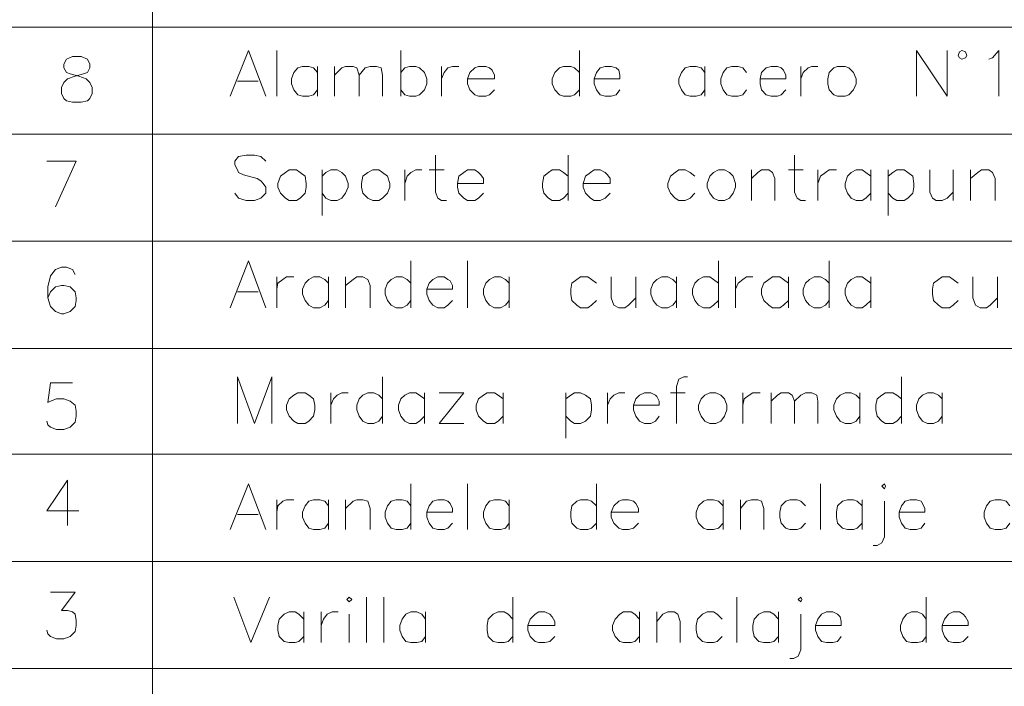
# Model space of a CAD drawing. Header units: millimetres. Extents: x 8 to 202, y 3 to 294.
# Tile 3 of 14: x 41 to 75, y 52 to 75. Entities that reach past the tile are written whole.
import ezdxf

# ---------------------------------------------------------------- set-up
doc = ezdxf.new("R2010")
doc.units = ezdxf.units.MM
doc.layers.add('DGE_CONTORNOS', color=7, linetype='Continuous', lineweight=0)

msp = doc.modelspace()

# ---------------------------------------------------------------- linework, layer by layer
at = {"layer": 'DGE_CONTORNOS', "lineweight": 5}
for points in [[(45.6353, 93.458), (45.6353, 34.6993)], [(23.5797, 75.1277), (201.9723, 75.1277)], [(23.5797, 71.4447), (201.9723, 71.4447)], [(23.5797, 67.7617), (201.9723, 67.7617)], [(23.5797, 64.0787), (201.9723, 64.0787)], [(23.5797, 60.438), (201.9723, 60.438)], [(23.5797, 56.755), (201.9723, 56.755)], [(23.5797, 53.072), (201.9723, 53.072)]]:
    msp.add_lwpolyline(points, dxfattribs=at)
at = {"layer": 'DGE_CONTORNOS', "lineweight": 13}
for points in [[(48.3023, 72.757), (48.9373, 74.3234), (49.53, 72.757)], [(49.911, 74.3234), (49.911, 72.757)], [(54.1867, 74.3234), (54.1867, 72.757)], [(60.325, 74.3234), (60.325, 72.757)], [(71.9243, 72.757), (71.9243, 74.3234), (72.9827, 72.757), (72.9827, 74.3234)], [(73.66, 74.154), (73.6177, 74.281), (73.4907, 74.3234), (73.406, 74.281), (73.3637, 74.154), (73.406, 74.0694), (73.4907, 74.027), (73.6177, 74.0694), (73.66, 74.154)], [(74.422, 74.027), (74.549, 74.0694), (74.7607, 74.3234), (74.7607, 72.757)], [(42.8837, 74.1117), (42.672, 74.027), (42.5873, 73.8577), (42.5873, 73.7307), (42.672, 73.5614), (42.799, 73.519), (43.0953, 73.4344), (43.3493, 73.3497), (43.4763, 73.2227), (43.561, 73.0534), (43.561, 72.8417), (43.4763, 72.6724), (43.3917, 72.5877), (43.18, 72.5454), (42.8837, 72.5454), (42.672, 72.5877), (42.5873, 72.6724), (42.5027, 72.8417), (42.5027, 73.0534), (42.5873, 73.2227), (42.7143, 73.3497), (42.9683, 73.4344), (43.2647, 73.519), (43.3917, 73.5614), (43.4763, 73.7307), (43.4763, 73.8577), (43.3917, 74.027), (43.18, 74.1117), (42.8837, 74.1117)], [(51.308, 73.5614), (51.181, 73.7307), (51.0117, 73.773), (50.8, 73.773), (50.6307, 73.7307), (50.5037, 73.5614), (50.419, 73.3497), (50.419, 73.1804), (50.5037, 72.9687), (50.6307, 72.7994), (50.8, 72.757), (51.0117, 72.757), (51.181, 72.7994), (51.308, 72.9687)], [(51.308, 73.773), (51.308, 72.757)], [(51.9007, 73.773), (51.9007, 72.757)], [(51.9007, 73.4767), (52.1547, 73.7307), (52.2817, 73.773), (52.5357, 73.773), (52.6627, 73.7307), (52.7473, 73.4767), (52.7473, 72.757)], [(52.7473, 73.4767), (52.959, 73.7307), (53.1283, 73.773), (53.34, 73.773), (53.5093, 73.7307), (53.5517, 73.4767), (53.5517, 72.757)], [(54.1867, 73.5614), (54.3137, 73.7307), (54.483, 73.773), (54.6947, 73.773), (54.8217, 73.7307), (54.991, 73.5614), (55.0757, 73.3497), (55.0757, 73.1804), (54.991, 72.9687), (54.8217, 72.7994), (54.6947, 72.757), (54.483, 72.757), (54.3137, 72.7994), (54.1867, 72.9687)], [(55.5837, 73.773), (55.5837, 72.757)], [(55.5837, 73.3497), (55.6683, 73.5614), (55.7953, 73.7307), (55.9647, 73.773), (56.1763, 73.773)], [(56.4727, 73.3497), (57.404, 73.3497), (57.404, 73.4767), (57.3193, 73.646), (57.2347, 73.7307), (57.1077, 73.773), (56.8537, 73.773), (56.7267, 73.7307), (56.5573, 73.5614), (56.4727, 73.3497), (56.4727, 73.1804), (56.5573, 72.9687), (56.7267, 72.7994), (56.8537, 72.757), (57.1077, 72.757), (57.2347, 72.7994), (57.404, 72.9687)], [(60.325, 73.5614), (60.1557, 73.7307), (60.0287, 73.773), (59.7747, 73.773), (59.6477, 73.7307), (59.4783, 73.5614), (59.3937, 73.3497), (59.3937, 73.1804), (59.4783, 72.9687), (59.6477, 72.7994), (59.7747, 72.757), (60.0287, 72.757), (60.1557, 72.7994), (60.325, 72.9687)], [(60.833, 73.3497), (61.722, 73.3497), (61.722, 73.4767), (61.6797, 73.646), (61.595, 73.7307), (61.4257, 73.773), (61.214, 73.773), (61.0447, 73.7307), (60.9177, 73.5614), (60.833, 73.3497), (60.833, 73.1804), (60.9177, 72.9687), (61.0447, 72.7994), (61.214, 72.757), (61.4257, 72.757), (61.595, 72.7994), (61.722, 72.9687)], [(64.643, 73.5614), (64.516, 73.7307), (64.3467, 73.773), (64.135, 73.773), (63.9657, 73.7307), (63.8387, 73.5614), (63.754, 73.3497), (63.754, 73.1804), (63.8387, 72.9687), (63.9657, 72.7994), (64.135, 72.757), (64.3467, 72.757), (64.516, 72.7994), (64.643, 72.9687)], [(64.643, 73.773), (64.643, 72.757)], [(66.0823, 73.5614), (65.9553, 73.7307), (65.786, 73.773), (65.5743, 73.773), (65.405, 73.7307), (65.278, 73.5614), (65.1933, 73.3497), (65.1933, 73.1804), (65.278, 72.9687), (65.405, 72.7994), (65.5743, 72.757), (65.786, 72.757), (65.9553, 72.7994), (66.0823, 72.9687)], [(66.548, 73.3497), (67.437, 73.3497), (67.437, 73.4767), (67.3523, 73.646), (67.2677, 73.7307), (67.1407, 73.773), (66.929, 73.773), (66.7597, 73.7307), (66.5903, 73.5614), (66.548, 73.3497), (66.548, 73.1804), (66.5903, 72.9687), (66.7597, 72.7994), (66.929, 72.757), (67.1407, 72.757), (67.2677, 72.7994), (67.437, 72.9687)], [(67.945, 73.773), (67.945, 72.757)], [(67.945, 73.3497), (68.0297, 73.5614), (68.199, 73.7307), (68.326, 73.773), (68.5377, 73.773)], [(69.215, 73.773), (69.088, 73.7307), (68.9187, 73.5614), (68.8763, 73.3497), (68.8763, 73.1804), (68.9187, 72.9687), (69.088, 72.7994), (69.215, 72.757), (69.469, 72.757), (69.596, 72.7994), (69.7653, 72.9687), (69.85, 73.1804), (69.85, 73.3497), (69.7653, 73.5614), (69.596, 73.7307), (69.469, 73.773), (69.215, 73.773)], [(48.5563, 73.265), (49.276, 73.265)], [(42.291, 68.947), (43.0107, 70.5134), (41.9947, 70.5134)], [(49.53, 70.5134), (49.3607, 70.6827), (49.149, 70.725), (48.8527, 70.725), (48.5987, 70.6827), (48.4717, 70.5134), (48.4717, 70.3864), (48.5563, 70.217), (48.5987, 70.1324), (48.768, 70.0477), (49.2337, 69.9207), (49.3607, 69.836), (49.4453, 69.7514), (49.53, 69.6244), (49.53, 69.4127), (49.3607, 69.2434), (49.149, 69.1587), (48.8527, 69.1587), (48.5987, 69.2434), (48.4717, 69.4127)], [(55.372, 70.725), (55.372, 69.455), (55.4567, 69.2434), (55.5837, 69.1587), (55.753, 69.1587)], [(59.944, 70.725), (59.944, 69.1587)], [(67.7333, 70.725), (67.7333, 69.455), (67.818, 69.2434), (67.945, 69.1587), (68.1143, 69.1587)], [(50.3343, 70.217), (50.2073, 70.1324), (50.038, 70.0054), (49.9533, 69.7514), (49.9533, 69.6244), (50.038, 69.4127), (50.2073, 69.2434), (50.3343, 69.1587), (50.5883, 69.1587), (50.7153, 69.2434), (50.8847, 69.4127), (50.927, 69.6244), (50.927, 69.7514), (50.8847, 70.0054), (50.7153, 70.1324), (50.5883, 70.217), (50.3343, 70.217)], [(51.4773, 70.217), (51.4773, 68.6507)], [(51.4773, 70.0054), (51.6043, 70.1324), (51.7737, 70.217), (51.9853, 70.217), (52.1547, 70.1324), (52.2817, 70.0054), (52.3663, 69.7514), (52.3663, 69.6244), (52.2817, 69.4127), (52.1547, 69.2434), (51.9853, 69.1587), (51.7737, 69.1587), (51.6043, 69.2434), (51.4773, 69.4127)], [(53.213, 70.217), (53.0437, 70.1324), (52.8743, 70.0054), (52.832, 69.7514), (52.832, 69.6244), (52.8743, 69.4127), (53.0437, 69.2434), (53.213, 69.1587), (53.4247, 69.1587), (53.5517, 69.2434), (53.721, 69.4127), (53.8057, 69.6244), (53.8057, 69.7514), (53.721, 70.0054), (53.5517, 70.1324), (53.4247, 70.217), (53.213, 70.217)], [(54.3137, 70.217), (54.3137, 69.1587)], [(54.3137, 69.7514), (54.3983, 70.0054), (54.5253, 70.1324), (54.6947, 70.217), (54.9063, 70.217)], [(55.1603, 70.217), (55.6683, 70.217)], [(56.134, 69.7514), (57.023, 69.7514), (57.023, 69.9207), (56.9383, 70.0477), (56.8537, 70.1324), (56.7267, 70.217), (56.4727, 70.217), (56.3457, 70.1324), (56.1763, 70.0054), (56.134, 69.7514), (56.134, 69.6244), (56.1763, 69.4127), (56.3457, 69.2434), (56.4727, 69.1587), (56.7267, 69.1587), (56.8537, 69.2434), (57.023, 69.4127)], [(59.944, 70.0054), (59.7747, 70.1324), (59.6477, 70.217), (59.3937, 70.217), (59.2667, 70.1324), (59.0973, 70.0054), (59.055, 69.7514), (59.055, 69.6244), (59.0973, 69.4127), (59.2667, 69.2434), (59.3937, 69.1587), (59.6477, 69.1587), (59.7747, 69.2434), (59.944, 69.4127)], [(60.452, 69.7514), (61.3833, 69.7514), (61.3833, 69.9207), (61.2987, 70.0477), (61.214, 70.1324), (61.0447, 70.217), (60.833, 70.217), (60.706, 70.1324), (60.5367, 70.0054), (60.452, 69.7514), (60.452, 69.6244), (60.5367, 69.4127), (60.706, 69.2434), (60.833, 69.1587), (61.0447, 69.1587), (61.214, 69.2434), (61.3833, 69.4127)], [(64.3043, 70.0054), (64.135, 70.1324), (63.9657, 70.217), (63.754, 70.217), (63.627, 70.1324), (63.4577, 70.0054), (63.373, 69.7514), (63.373, 69.6244), (63.4577, 69.4127), (63.627, 69.2434), (63.754, 69.1587), (63.9657, 69.1587), (64.135, 69.2434), (64.3043, 69.4127)], [(65.1087, 70.217), (64.9393, 70.1324), (64.8123, 70.0054), (64.7277, 69.7514), (64.7277, 69.6244), (64.8123, 69.4127), (64.9393, 69.2434), (65.1087, 69.1587), (65.3203, 69.1587), (65.4897, 69.2434), (65.6167, 69.4127), (65.7013, 69.6244), (65.7013, 69.7514), (65.6167, 70.0054), (65.4897, 70.1324), (65.3203, 70.217), (65.1087, 70.217)], [(66.2517, 70.217), (66.2517, 69.1587)], [(66.2517, 69.9207), (66.4633, 70.1324), (66.5903, 70.217), (66.8443, 70.217), (66.9713, 70.1324), (67.056, 69.9207), (67.056, 69.1587)], [(67.5217, 70.217), (68.0297, 70.217)], [(68.5377, 70.217), (68.5377, 69.1587)], [(68.5377, 69.7514), (68.6223, 70.0054), (68.7917, 70.1324), (68.9187, 70.217), (69.1727, 70.217)], [(70.358, 70.0054), (70.1887, 70.1324), (70.0617, 70.217), (69.85, 70.217), (69.6807, 70.1324), (69.5537, 70.0054), (69.469, 69.7514), (69.469, 69.6244), (69.5537, 69.4127), (69.6807, 69.2434), (69.85, 69.1587), (70.0617, 69.1587), (70.1887, 69.2434), (70.358, 69.4127)], [(70.358, 70.217), (70.358, 69.1587)], [(70.9507, 70.217), (70.9507, 68.6507)], [(70.9507, 70.0054), (71.12, 70.1324), (71.247, 70.217), (71.501, 70.217), (71.628, 70.1324), (71.7973, 70.0054), (71.8397, 69.7514), (71.8397, 69.6244), (71.7973, 69.4127), (71.628, 69.2434), (71.501, 69.1587), (71.247, 69.1587), (71.12, 69.2434), (70.9507, 69.4127)], [(72.39, 70.217), (72.39, 69.455), (72.4747, 69.2434), (72.6017, 69.1587), (72.8133, 69.1587), (72.9827, 69.2434), (73.1943, 69.455)], [(73.1943, 70.217), (73.1943, 69.1587)], [(73.787, 70.217), (73.787, 69.1587)], [(73.787, 69.9207), (74.041, 70.1324), (74.168, 70.217), (74.422, 70.217), (74.549, 70.1324), (74.6337, 69.9207), (74.6337, 69.1587)], [(42.9683, 66.6187), (42.8837, 66.788), (42.672, 66.8727), (42.5027, 66.8727), (42.291, 66.788), (42.1217, 66.5764), (42.037, 66.1954), (42.037, 65.8144), (42.1217, 65.518), (42.291, 65.3487), (42.5027, 65.264), (42.5873, 65.264), (42.799, 65.3487), (42.9683, 65.518), (43.0107, 65.7297), (43.0107, 65.8144), (42.9683, 66.026), (42.799, 66.1954), (42.5873, 66.2377), (42.5027, 66.2377), (42.291, 66.1954), (42.1217, 66.026), (42.037, 65.8144)], [(48.3023, 65.4757), (48.9373, 67.0844), (49.53, 65.4757)], [(54.5253, 67.0844), (54.5253, 65.4757)], [(56.4727, 67.0844), (56.4727, 65.4757)], [(65.1087, 67.0844), (65.1087, 65.4757)], [(68.9187, 67.0844), (68.9187, 65.4757)], [(49.911, 66.534), (49.911, 65.4757)], [(49.911, 66.1107), (49.9533, 66.3224), (50.1227, 66.4494), (50.2497, 66.534), (50.5037, 66.534)], [(51.689, 66.3224), (51.562, 66.4494), (51.3927, 66.534), (51.181, 66.534), (51.0117, 66.4494), (50.8847, 66.3224), (50.8, 66.1107), (50.8, 65.9414), (50.8847, 65.7297), (51.0117, 65.5604), (51.181, 65.4757), (51.3927, 65.4757), (51.562, 65.5604), (51.689, 65.7297)], [(51.689, 66.534), (51.689, 65.4757)], [(52.2817, 66.534), (52.2817, 65.4757)], [(52.2817, 66.2377), (52.5357, 66.4494), (52.6627, 66.534), (52.8743, 66.534), (53.0437, 66.4494), (53.1283, 66.2377), (53.1283, 65.4757)], [(54.5253, 66.3224), (54.3983, 66.4494), (54.229, 66.534), (54.0173, 66.534), (53.848, 66.4494), (53.721, 66.3224), (53.6363, 66.1107), (53.6363, 65.9414), (53.721, 65.7297), (53.848, 65.5604), (54.0173, 65.4757), (54.229, 65.4757), (54.3983, 65.5604), (54.5253, 65.7297)], [(55.0757, 66.1107), (55.9647, 66.1107), (55.9647, 66.2377), (55.88, 66.407), (55.7953, 66.4494), (55.6683, 66.534), (55.4567, 66.534), (55.2873, 66.4494), (55.1603, 66.3224), (55.0757, 66.1107), (55.0757, 65.9414), (55.1603, 65.7297), (55.2873, 65.5604), (55.4567, 65.4757), (55.6683, 65.4757), (55.7953, 65.5604), (55.9647, 65.7297)], [(57.912, 66.3224), (57.785, 66.4494), (57.6157, 66.534), (57.404, 66.534), (57.2347, 66.4494), (57.1077, 66.3224), (57.023, 66.1107), (57.023, 65.9414), (57.1077, 65.7297), (57.2347, 65.5604), (57.404, 65.4757), (57.6157, 65.4757), (57.785, 65.5604), (57.912, 65.7297)], [(57.912, 66.534), (57.912, 65.4757)], [(60.9177, 66.3224), (60.7483, 66.4494), (60.6213, 66.534), (60.3673, 66.534), (60.2403, 66.4494), (60.071, 66.3224), (60.0287, 66.1107), (60.0287, 65.9414), (60.071, 65.7297), (60.2403, 65.5604), (60.3673, 65.4757), (60.6213, 65.4757), (60.7483, 65.5604), (60.9177, 65.7297)], [(61.4257, 66.534), (61.4257, 65.8144), (61.5103, 65.5604), (61.6797, 65.4757), (61.8913, 65.4757), (62.0183, 65.5604), (62.2723, 65.8144)], [(62.2723, 66.534), (62.2723, 65.4757)], [(63.6693, 66.3224), (63.5423, 66.4494), (63.373, 66.534), (63.1613, 66.534), (62.992, 66.4494), (62.865, 66.3224), (62.7803, 66.1107), (62.7803, 65.9414), (62.865, 65.7297), (62.992, 65.5604), (63.1613, 65.4757), (63.373, 65.4757), (63.5423, 65.5604), (63.6693, 65.7297)], [(63.6693, 66.534), (63.6693, 65.4757)], [(65.1087, 66.3224), (64.9393, 66.4494), (64.8123, 66.534), (64.6007, 66.534), (64.4313, 66.4494), (64.3043, 66.3224), (64.2197, 66.1107), (64.2197, 65.9414), (64.3043, 65.7297), (64.4313, 65.5604), (64.6007, 65.4757), (64.8123, 65.4757), (64.9393, 65.5604), (65.1087, 65.7297)], [(65.7013, 66.534), (65.7013, 65.4757)], [(65.7013, 66.1107), (65.786, 66.3224), (65.9553, 66.4494), (66.0823, 66.534), (66.294, 66.534)], [(67.5217, 66.3224), (67.3523, 66.4494), (67.2253, 66.534), (66.9713, 66.534), (66.8443, 66.4494), (66.675, 66.3224), (66.5903, 66.1107), (66.5903, 65.9414), (66.675, 65.7297), (66.8443, 65.5604), (66.9713, 65.4757), (67.2253, 65.4757), (67.3523, 65.5604), (67.5217, 65.7297)], [(67.5217, 66.534), (67.5217, 65.4757)], [(68.9187, 66.3224), (68.7917, 66.4494), (68.6223, 66.534), (68.4107, 66.534), (68.2413, 66.4494), (68.1143, 66.3224), (68.0297, 66.1107), (68.0297, 65.9414), (68.1143, 65.7297), (68.2413, 65.5604), (68.4107, 65.4757), (68.6223, 65.4757), (68.7917, 65.5604), (68.9187, 65.7297)], [(70.358, 66.3224), (70.1887, 66.4494), (70.0617, 66.534), (69.85, 66.534), (69.6807, 66.4494), (69.5537, 66.3224), (69.469, 66.1107), (69.469, 65.9414), (69.5537, 65.7297), (69.6807, 65.5604), (69.85, 65.4757), (70.0617, 65.4757), (70.1887, 65.5604), (70.358, 65.7297)], [(70.358, 66.534), (70.358, 65.4757)], [(73.3637, 66.3224), (73.1943, 66.4494), (73.0673, 66.534), (72.8133, 66.534), (72.6863, 66.4494), (72.517, 66.3224), (72.4747, 66.1107), (72.4747, 65.9414), (72.517, 65.7297), (72.6863, 65.5604), (72.8133, 65.4757), (73.0673, 65.4757), (73.1943, 65.5604), (73.3637, 65.7297)], [(73.8717, 66.534), (73.8717, 65.8144), (73.9563, 65.5604), (74.1257, 65.4757), (74.3373, 65.4757), (74.4643, 65.5604), (74.7183, 65.8144)], [(74.7183, 66.534), (74.7183, 65.4757)], [(48.5563, 66.026), (49.276, 66.026)], [(48.5563, 61.4964), (48.5563, 63.105), (49.149, 61.4964), (49.7417, 63.105), (49.7417, 61.4964)], [(53.5517, 63.105), (53.5517, 61.4964)], [(64.0503, 63.105), (63.9233, 63.105), (63.754, 63.0204), (63.6693, 62.7664), (63.6693, 61.4964)], [(71.4163, 63.105), (71.4163, 61.4964)], [(42.8837, 62.8934), (42.1217, 62.8934), (42.037, 62.216), (42.1217, 62.2584), (42.3333, 62.343), (42.5873, 62.343), (42.799, 62.2584), (42.9683, 62.1314), (43.0107, 61.9197), (43.0107, 61.7504), (42.9683, 61.5387), (42.799, 61.3694), (42.5873, 61.2847), (42.3333, 61.2847), (42.1217, 61.3694), (42.037, 61.454), (41.9947, 61.581)], [(50.6307, 62.5547), (50.5037, 62.47), (50.3343, 62.343), (50.2497, 62.1314), (50.2497, 61.962), (50.3343, 61.7504), (50.5037, 61.581), (50.6307, 61.4964), (50.8847, 61.4964), (51.0117, 61.581), (51.181, 61.7504), (51.2233, 61.962), (51.2233, 62.1314), (51.181, 62.343), (51.0117, 62.47), (50.8847, 62.5547), (50.6307, 62.5547)], [(51.7737, 62.5547), (51.7737, 61.4964)], [(51.7737, 62.1314), (51.8583, 62.343), (51.9853, 62.47), (52.1547, 62.5547), (52.3663, 62.5547)], [(53.5517, 62.343), (53.4247, 62.47), (53.2553, 62.5547), (53.0437, 62.5547), (52.8743, 62.47), (52.7473, 62.343), (52.6627, 62.1314), (52.6627, 61.962), (52.7473, 61.7504), (52.8743, 61.581), (53.0437, 61.4964), (53.2553, 61.4964), (53.4247, 61.581), (53.5517, 61.7504)], [(54.991, 62.343), (54.8217, 62.47), (54.6947, 62.5547), (54.483, 62.5547), (54.3137, 62.47), (54.1867, 62.343), (54.102, 62.1314), (54.102, 61.962), (54.1867, 61.7504), (54.3137, 61.581), (54.483, 61.4964), (54.6947, 61.4964), (54.8217, 61.581), (54.991, 61.7504)], [(54.991, 62.5547), (54.991, 61.4964)], [(55.499, 61.4964), (56.3457, 62.5547), (55.499, 62.5547)], [(57.7003, 62.343), (57.531, 62.47), (57.404, 62.5547), (57.15, 62.5547), (57.023, 62.47), (56.8537, 62.343), (56.769, 62.1314), (56.769, 61.962), (56.8537, 61.7504), (57.023, 61.581), (57.15, 61.4964), (57.404, 61.4964), (57.531, 61.581), (57.7003, 61.7504)], [(57.7003, 62.5547), (57.7003, 61.4964)], [(59.8593, 62.5547), (59.8593, 60.9884)], [(59.8593, 62.343), (60.0287, 62.47), (60.1557, 62.5547), (60.3673, 62.5547), (60.5367, 62.47), (60.706, 62.343), (60.7483, 62.1314), (60.7483, 61.962), (60.706, 61.7504), (60.5367, 61.581), (60.3673, 61.4964), (60.1557, 61.4964), (60.0287, 61.581), (59.8593, 61.7504)], [(61.2987, 62.5547), (61.2987, 61.4964)], [(61.2987, 62.1314), (61.3833, 62.343), (61.5103, 62.47), (61.6797, 62.5547), (61.8913, 62.5547)], [(62.1877, 62.1314), (63.0767, 62.1314), (63.0767, 62.2584), (62.992, 62.4277), (62.9497, 62.47), (62.7803, 62.5547), (62.5687, 62.5547), (62.3993, 62.47), (62.2723, 62.343), (62.1877, 62.1314), (62.1877, 61.962), (62.2723, 61.7504), (62.3993, 61.581), (62.5687, 61.4964), (62.7803, 61.4964), (62.9497, 61.581), (63.0767, 61.7504)], [(63.4577, 62.5547), (63.9657, 62.5547)], [(64.8123, 62.5547), (64.643, 62.47), (64.516, 62.343), (64.4313, 62.1314), (64.4313, 61.962), (64.516, 61.7504), (64.643, 61.581), (64.8123, 61.4964), (65.024, 61.4964), (65.1933, 61.581), (65.3203, 61.7504), (65.405, 61.962), (65.405, 62.1314), (65.3203, 62.343), (65.1933, 62.47), (65.024, 62.5547), (64.8123, 62.5547)], [(65.9553, 62.5547), (65.9553, 61.4964)], [(65.9553, 62.1314), (65.9977, 62.343), (66.167, 62.47), (66.294, 62.5547), (66.548, 62.5547)], [(66.929, 62.5547), (66.929, 61.4964)], [(66.929, 62.2584), (67.1407, 62.47), (67.2677, 62.5547), (67.5217, 62.5547), (67.6487, 62.47), (67.7333, 62.2584), (67.7333, 61.4964)], [(67.7333, 62.2584), (67.945, 62.47), (68.1143, 62.5547), (68.326, 62.5547), (68.4953, 62.47), (68.5377, 62.2584), (68.5377, 61.4964)], [(69.977, 62.343), (69.85, 62.47), (69.6807, 62.5547), (69.469, 62.5547), (69.2997, 62.47), (69.1727, 62.343), (69.088, 62.1314), (69.088, 61.962), (69.1727, 61.7504), (69.2997, 61.581), (69.469, 61.4964), (69.6807, 61.4964), (69.85, 61.581), (69.977, 61.7504)], [(69.977, 62.5547), (69.977, 61.4964)], [(71.4163, 62.343), (71.247, 62.47), (71.12, 62.5547), (70.866, 62.5547), (70.739, 62.47), (70.5697, 62.343), (70.5273, 62.1314), (70.5273, 61.962), (70.5697, 61.7504), (70.739, 61.581), (70.866, 61.4964), (71.12, 61.4964), (71.247, 61.581), (71.4163, 61.7504)], [(72.8133, 62.343), (72.6863, 62.47), (72.517, 62.5547), (72.3053, 62.5547), (72.136, 62.47), (72.009, 62.343), (71.9243, 62.1314), (71.9243, 61.962), (72.009, 61.7504), (72.136, 61.581), (72.3053, 61.4964), (72.517, 61.4964), (72.6863, 61.581), (72.8133, 61.7504)], [(72.8133, 62.5547), (72.8133, 61.4964)], [(55.499, 61.4964), (56.3457, 61.4964)], [(42.7143, 59.549), (41.9947, 58.4907), (43.0953, 58.4907)], [(42.7143, 59.549), (42.7143, 57.9827)], [(48.3023, 57.8557), (48.9373, 59.422), (49.53, 57.8557)], [(54.5253, 59.422), (54.5253, 57.8557)], [(56.4727, 59.422), (56.4727, 57.8557)], [(60.9177, 59.422), (60.9177, 57.8557)], [(68.6223, 59.422), (68.6223, 57.8557)], [(70.739, 59.3374), (70.8237, 59.422), (70.866, 59.3374), (70.8237, 59.2527), (70.739, 59.3374)], [(49.911, 58.8717), (49.911, 57.8557)], [(49.911, 58.4484), (49.9533, 58.66), (50.1227, 58.8294), (50.2497, 58.8717), (50.5037, 58.8717)], [(51.689, 58.66), (51.562, 58.8294), (51.3927, 58.8717), (51.181, 58.8717), (51.0117, 58.8294), (50.8847, 58.66), (50.8, 58.4484), (50.8, 58.279), (50.8847, 58.0674), (51.0117, 57.898), (51.181, 57.8557), (51.3927, 57.8557), (51.562, 57.898), (51.689, 58.0674)], [(51.689, 58.8717), (51.689, 57.8557)], [(52.2817, 58.8717), (52.2817, 57.8557)], [(52.2817, 58.5754), (52.5357, 58.8294), (52.6627, 58.8717), (52.8743, 58.8717), (53.0437, 58.8294), (53.1283, 58.5754), (53.1283, 57.8557)], [(54.5253, 58.66), (54.3983, 58.8294), (54.229, 58.8717), (54.0173, 58.8717), (53.848, 58.8294), (53.721, 58.66), (53.6363, 58.4484), (53.6363, 58.279), (53.721, 58.0674), (53.848, 57.898), (54.0173, 57.8557), (54.229, 57.8557), (54.3983, 57.898), (54.5253, 58.0674)], [(55.0757, 58.4484), (55.9647, 58.4484), (55.9647, 58.5754), (55.88, 58.7447), (55.7953, 58.8294), (55.6683, 58.8717), (55.4567, 58.8717), (55.2873, 58.8294), (55.1603, 58.66), (55.0757, 58.4484), (55.0757, 58.279), (55.1603, 58.0674), (55.2873, 57.898), (55.4567, 57.8557), (55.6683, 57.8557), (55.7953, 57.898), (55.9647, 58.0674)], [(57.912, 58.66), (57.785, 58.8294), (57.6157, 58.8717), (57.404, 58.8717), (57.2347, 58.8294), (57.1077, 58.66), (57.023, 58.4484), (57.023, 58.279), (57.1077, 58.0674), (57.2347, 57.898), (57.404, 57.8557), (57.6157, 57.8557), (57.785, 57.898), (57.912, 58.0674)], [(57.912, 58.8717), (57.912, 57.8557)], [(60.9177, 58.66), (60.7483, 58.8294), (60.6213, 58.8717), (60.3673, 58.8717), (60.2403, 58.8294), (60.071, 58.66), (60.0287, 58.4484), (60.0287, 58.279), (60.071, 58.0674), (60.2403, 57.898), (60.3673, 57.8557), (60.6213, 57.8557), (60.7483, 57.898), (60.9177, 58.0674)], [(61.4257, 58.4484), (62.357, 58.4484), (62.357, 58.5754), (62.2723, 58.7447), (62.1877, 58.8294), (62.0183, 58.8717), (61.8067, 58.8717), (61.6797, 58.8294), (61.5103, 58.66), (61.4257, 58.4484), (61.4257, 58.279), (61.5103, 58.0674), (61.6797, 57.898), (61.8067, 57.8557), (62.0183, 57.8557), (62.1877, 57.898), (62.357, 58.0674)], [(65.278, 58.66), (65.1087, 58.8294), (64.9393, 58.8717), (64.7277, 58.8717), (64.6007, 58.8294), (64.4313, 58.66), (64.3467, 58.4484), (64.3467, 58.279), (64.4313, 58.0674), (64.6007, 57.898), (64.7277, 57.8557), (64.9393, 57.8557), (65.1087, 57.898), (65.278, 58.0674)], [(65.278, 58.8717), (65.278, 57.8557)], [(65.8707, 58.8717), (65.8707, 57.8557)], [(65.8707, 58.5754), (66.0823, 58.8294), (66.2517, 58.8717), (66.4633, 58.8717), (66.5903, 58.8294), (66.675, 58.5754), (66.675, 57.8557)], [(68.1143, 58.66), (67.945, 58.8294), (67.818, 58.8717), (67.564, 58.8717), (67.437, 58.8294), (67.2677, 58.66), (67.2253, 58.4484), (67.2253, 58.279), (67.2677, 58.0674), (67.437, 57.898), (67.564, 57.8557), (67.818, 57.8557), (67.945, 57.898), (68.1143, 58.0674)], [(70.0617, 58.66), (69.8923, 58.8294), (69.7653, 58.8717), (69.5537, 58.8717), (69.3843, 58.8294), (69.215, 58.66), (69.1727, 58.4484), (69.1727, 58.279), (69.215, 58.0674), (69.3843, 57.898), (69.5537, 57.8557), (69.7653, 57.8557), (69.8923, 57.898), (70.0617, 58.0674)], [(70.0617, 58.8717), (70.0617, 57.8557)], [(70.8237, 58.8294), (70.8237, 57.6017), (70.739, 57.39), (70.5697, 57.3054), (70.4427, 57.3054)], [(71.3317, 58.4484), (72.2207, 58.4484), (72.2207, 58.5754), (72.136, 58.7447), (72.0937, 58.8294), (71.9243, 58.8717), (71.7127, 58.8717), (71.5433, 58.8294), (71.4163, 58.66), (71.3317, 58.4484), (71.3317, 58.279), (71.4163, 58.0674), (71.5433, 57.898), (71.7127, 57.8557), (71.9243, 57.8557), (72.0937, 57.898), (72.2207, 58.0674)], [(75.1417, 58.66), (75.0147, 58.8294), (74.8453, 58.8717), (74.6337, 58.8717), (74.4643, 58.8294), (74.3373, 58.66), (74.2527, 58.4484), (74.2527, 58.279), (74.3373, 58.0674), (74.4643, 57.898), (74.6337, 57.8557), (74.8453, 57.8557), (75.0147, 57.898), (75.1417, 58.0674)], [(48.5563, 58.3637), (49.276, 58.3637)], [(42.1217, 55.6967), (42.9683, 55.6967), (42.5027, 55.0617), (42.7143, 55.0617), (42.8837, 55.0194), (42.9683, 54.9347), (43.0107, 54.723), (43.0107, 54.5537), (42.9683, 54.342), (42.799, 54.1727), (42.5873, 54.088), (42.3333, 54.088), (42.1217, 54.1727), (42.037, 54.2574), (41.9947, 54.3844)], [(48.4293, 55.5274), (49.022, 53.961), (49.657, 55.5274)], [(52.324, 55.4427), (52.4087, 55.5274), (52.4933, 55.4427), (52.4087, 55.358), (52.324, 55.4427)], [(53.0013, 55.5274), (53.0013, 53.961)], [(53.594, 55.5274), (53.594, 53.961)], [(58.039, 55.5274), (58.039, 53.961)], [(65.7437, 55.5274), (65.7437, 53.961)], [(67.8603, 55.4427), (67.945, 55.5274), (67.9873, 55.4427), (67.945, 55.358), (67.8603, 55.4427)], [(72.263, 55.5274), (72.263, 53.961)], [(50.8423, 54.7654), (50.673, 54.9347), (50.546, 55.0194), (50.3343, 55.0194), (50.165, 54.9347), (49.9957, 54.7654), (49.9533, 54.5537), (49.9533, 54.3844), (49.9957, 54.1727), (50.165, 54.0034), (50.3343, 53.961), (50.546, 53.961), (50.673, 54.0034), (50.8423, 54.1727)], [(50.8423, 55.0194), (50.8423, 53.961)], [(51.435, 55.0194), (51.435, 53.961)], [(51.435, 54.5537), (51.5197, 54.7654), (51.6467, 54.9347), (51.816, 55.0194), (52.0277, 55.0194)], [(52.4087, 54.9347), (52.4087, 53.961)], [(55.0333, 54.7654), (54.9063, 54.9347), (54.737, 55.0194), (54.5253, 55.0194), (54.356, 54.9347), (54.229, 54.7654), (54.1443, 54.5537), (54.1443, 54.3844), (54.229, 54.1727), (54.356, 54.0034), (54.5253, 53.961), (54.737, 53.961), (54.9063, 54.0034), (55.0333, 54.1727)], [(55.0333, 55.0194), (55.0333, 53.961)], [(58.039, 54.7654), (57.8697, 54.9347), (57.7427, 55.0194), (57.531, 55.0194), (57.3617, 54.9347), (57.1923, 54.7654), (57.15, 54.5537), (57.15, 54.3844), (57.1923, 54.1727), (57.3617, 54.0034), (57.531, 53.961), (57.7427, 53.961), (57.8697, 54.0034), (58.039, 54.1727)], [(58.547, 54.5537), (59.4783, 54.5537), (59.4783, 54.6807), (59.3937, 54.85), (59.309, 54.9347), (59.1397, 55.0194), (58.928, 55.0194), (58.801, 54.9347), (58.6317, 54.7654), (58.547, 54.5537), (58.547, 54.3844), (58.6317, 54.1727), (58.801, 54.0034), (58.928, 53.961), (59.1397, 53.961), (59.309, 54.0034), (59.4783, 54.1727)], [(62.3993, 54.7654), (62.23, 54.9347), (62.103, 55.0194), (61.849, 55.0194), (61.722, 54.9347), (61.5527, 54.7654), (61.468, 54.5537), (61.468, 54.3844), (61.5527, 54.1727), (61.722, 54.0034), (61.849, 53.961), (62.103, 53.961), (62.23, 54.0034), (62.3993, 54.1727)], [(62.3993, 55.0194), (62.3993, 53.961)], [(62.992, 55.0194), (62.992, 53.961)], [(62.992, 54.6807), (63.2037, 54.9347), (63.373, 55.0194), (63.5847, 55.0194), (63.7117, 54.9347), (63.7963, 54.6807), (63.7963, 53.961)], [(65.2357, 54.7654), (65.0663, 54.9347), (64.9393, 55.0194), (64.7277, 55.0194), (64.5583, 54.9347), (64.389, 54.7654), (64.3467, 54.5537), (64.3467, 54.3844), (64.389, 54.1727), (64.5583, 54.0034), (64.7277, 53.961), (64.9393, 53.961), (65.0663, 54.0034), (65.2357, 54.1727)], [(67.183, 54.7654), (67.0137, 54.9347), (66.8867, 55.0194), (66.675, 55.0194), (66.5057, 54.9347), (66.3363, 54.7654), (66.294, 54.5537), (66.294, 54.3844), (66.3363, 54.1727), (66.5057, 54.0034), (66.675, 53.961), (66.8867, 53.961), (67.0137, 54.0034), (67.183, 54.1727)], [(67.183, 55.0194), (67.183, 53.961)], [(67.945, 54.9347), (67.945, 53.707), (67.8603, 53.4954), (67.691, 53.4107), (67.564, 53.4107)], [(68.453, 54.5537), (69.342, 54.5537), (69.342, 54.6807), (69.2997, 54.85), (69.215, 54.9347), (69.0457, 55.0194), (68.834, 55.0194), (68.6647, 54.9347), (68.5377, 54.7654), (68.453, 54.5537), (68.453, 54.3844), (68.5377, 54.1727), (68.6647, 54.0034), (68.834, 53.961), (69.0457, 53.961), (69.215, 54.0034), (69.342, 54.1727)], [(72.263, 54.7654), (72.136, 54.9347), (71.9667, 55.0194), (71.755, 55.0194), (71.5857, 54.9347), (71.4587, 54.7654), (71.374, 54.5537), (71.374, 54.3844), (71.4587, 54.1727), (71.5857, 54.0034), (71.755, 53.961), (71.9667, 53.961), (72.136, 54.0034), (72.263, 54.1727)], [(72.8133, 54.5537), (73.7023, 54.5537), (73.7023, 54.6807), (73.6177, 54.85), (73.533, 54.9347), (73.406, 55.0194), (73.1943, 55.0194), (73.025, 54.9347), (72.898, 54.7654), (72.8133, 54.5537), (72.8133, 54.3844), (72.898, 54.1727), (73.025, 54.0034), (73.1943, 53.961), (73.406, 53.961), (73.533, 54.0034), (73.7023, 54.1727)]]:
    msp.add_lwpolyline(points, dxfattribs=at)

doc.saveas('drawing.dxf')
